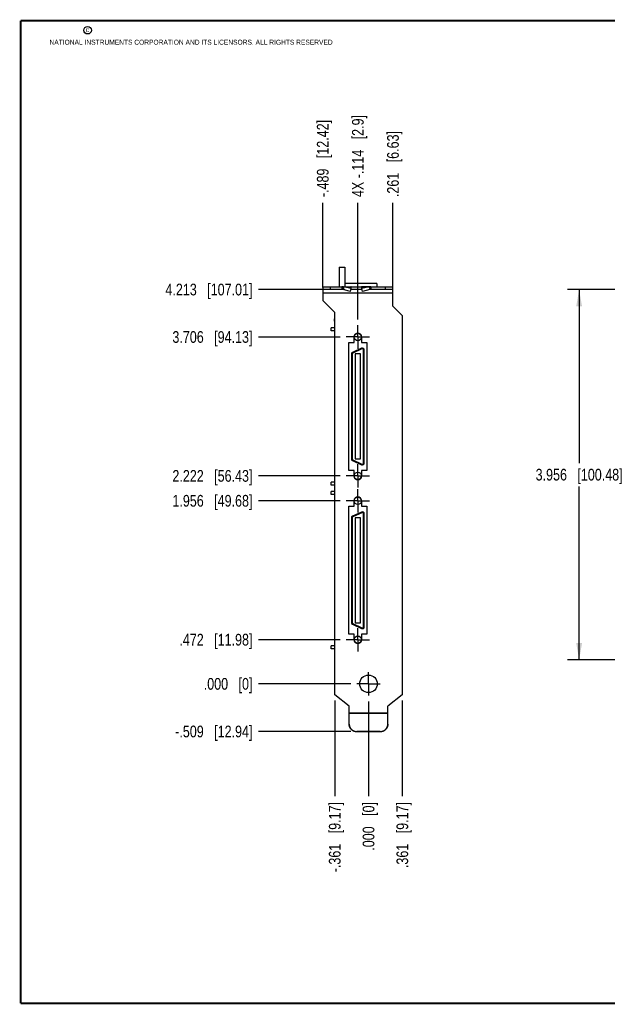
# Model space of a CAD drawing. Header units: inches. Extents: x 0.2 to 16.8, y 0.2 to 10.8.
# Tile 1 of 11: x 0.2 to 6.5, y 0.2 to 10.8. Entities that reach past the tile are written whole.
import ezdxf

# ---------------------------------------------------------------- set-up
doc = ezdxf.new("R2010")
doc.units = ezdxf.units.IN
doc.header["$LTSCALE"] = 0.935
doc.header["$MEASUREMENT"] = 0
doc.linetypes.add('CENTER', pattern=[0.6, 0.375, -0.075, 0.075, -0.075])
doc.layers.get('0').update_dxf_attribs({"linetype": 'CONTINUOUS'})
doc.layers.add('02___PRT_ALL_AXES', color=7, linetype='CONTINUOUS')
doc.layers.add('DIMENSIONS', color=7, linetype='CONTINUOUS')
doc.styles.get("Standard").update_dxf_attribs({"font": 'txt', "width": 0.8})
doc.dimstyles.new('DIMSTYLE_1', dxfattribs={"dimtxt": 0.125, "dimasz": 0.18, "dimexe": 0.18, "dimexo": 0.0625, "dimgap": 0.09, "dimtad": 0, "dimtih": 1, "dimtoh": 1, "dimdec": 3, "dimzin": 4, "dimdsep": 46, "dimtxsty": 'STANDARD', "dimblk": '_FILLED', "dimblk1": '_FILLED', "dimblk2": '_FILLED', "dimcen": 0.09, "dimadec": 0, "dimazin": 0, "dimtp": 0.01, "dimtm": 0.01, "dimtfac": 1, "dimtdec": 3, "dimtofl": 0, "dimtmove": 0, "dimatfit": 3, "dimldrblk": '_FILLED', "dimfxl": 1, "dimtolj": 1, "dimtzin": 4, "dimarcsym": 0})
doc.dimstyles.new('DIMSTYLE_2', dxfattribs={"dimtxt": 0.125, "dimasz": 0.18, "dimexe": 0.18, "dimexo": 0.0625, "dimgap": 0.09, "dimtad": 0, "dimtih": 1, "dimtoh": 1, "dimdec": 3, "dimzin": 4, "dimdsep": 46, "dimtxsty": 'STANDARD', "dimblk": '_FILLED', "dimblk1": '_FILLED', "dimblk2": '_FILLED', "dimcen": 0.09, "dimadec": 0, "dimazin": 0, "dimtp": 0.01, "dimtm": 0.01, "dimtfac": 1, "dimtdec": 3, "dimtofl": 0, "dimtmove": 0, "dimatfit": 3, "dimldrblk": '_FILLED', "dimfxl": 1, "dimtolj": 1, "dimtzin": 4, "dimarcsym": 0})

# ---------------------------------------------------------------- blocks, each defined once
blk = doc.blocks.new('_FILLED')
at = {"color": 0, "linetype": 'BYBLOCK'}
blk.add_solid([(0, 0), (-1, 0.174), (-1, -0.174)], dxfattribs=at)
blk = doc.blocks.new('*D3')
at = {"layer": 'DIMENSIONS', "color": 2, "linetype": 'CONTINUOUS'}
for p, q in [((6.985, 7.885), (6.09, 7.885)), ((6.215, 7.885), (6.215, 6.032)), ((6.215, 3.929), (6.215, 5.782)), ((7.425, 3.929), (6.09, 3.929))]:
    blk.add_line(p, q, dxfattribs=at)
at = {"layer": 'DIMENSIONS', "color": 2, "linetype": 'CONTINUOUS', "xscale": 0.18, "yscale": 0.18, "zscale": 0.18}
for p, rotation in [((6.215, 7.885), 90), ((6.215, 3.929), 270)]:
    blk.add_blockref('_FILLED', p, dxfattribs=dict(at, rotation=rotation))
at = {"layer": 'DIMENSIONS', "color": 2, "linetype": 'CONTINUOUS', "insert": (6.215, 5.97), "char_height": 0.125, "width": 1.425, "attachment_point": 2, "line_spacing_factor": 0.9}
blk.add_mtext('3.956{\\Ftxt.shx;\\W1.000000;\\H0.125000; }[100.48]', dxfattribs=at)
blk = doc.blocks.new('*D5')
at = {"layer": 'DIMENSIONS', "color": 2, "linetype": 'CONTINUOUS'}
blk.add_line((4.326, 3.494), (4.326, 2.473), dxfattribs=at)
at = {"layer": 'DIMENSIONS', "color": 2, "linetype": 'CONTINUOUS', "insert": (4.264, 2.41), "char_height": 0.125, "width": 1.125, "attachment_point": 3, "rotation": 90, "line_spacing_factor": 0.9}
blk.add_mtext('.361{\\Ftxt.shx;\\W1.000000;\\H0.125000; }[9.17]', dxfattribs=at)
blk = doc.blocks.new('*D6')
at = {"layer": 'DIMENSIONS', "color": 2, "linetype": 'CONTINUOUS'}
blk.add_line((3.965, 3.485), (3.965, 2.473), dxfattribs=at)
at = {"layer": 'DIMENSIONS', "color": 2, "linetype": 'CONTINUOUS', "insert": (3.903, 2.41), "char_height": 0.125, "width": 0.825, "attachment_point": 3, "rotation": 90, "line_spacing_factor": 0.9}
blk.add_mtext('.000{\\Ftxt.shx;\\W1.000000;\\H0.125000; }[0]', dxfattribs=at)
blk = doc.blocks.new('*D7')
at = {"layer": 'DIMENSIONS', "color": 2, "linetype": 'CONTINUOUS'}
blk.add_line((3.604, 3.494), (3.604, 2.473), dxfattribs=at)
at = {"layer": 'DIMENSIONS', "color": 2, "linetype": 'CONTINUOUS', "insert": (3.542, 2.41), "char_height": 0.125, "width": 1.225, "attachment_point": 3, "rotation": 90, "line_spacing_factor": 0.9}
blk.add_mtext('-.361{\\Ftxt.shx;\\W1.000000;\\H0.125000; }[9.17]', dxfattribs=at)
blk = doc.blocks.new('*D8')
at = {"layer": 'DIMENSIONS', "color": 2, "linetype": 'CONTINUOUS'}
blk.add_line((3.476, 7.908), (3.476, 8.811), dxfattribs=at)
at = {"layer": 'DIMENSIONS', "color": 2, "linetype": 'CONTINUOUS', "insert": (3.414, 8.873), "char_height": 0.125, "width": 1.325, "attachment_point": 1, "rotation": 90, "line_spacing_factor": 0.9}
blk.add_mtext('-.489{\\Ftxt.shx;\\W1.000000;\\H0.125000; }[12.42]', dxfattribs=at)
blk = doc.blocks.new('*D9')
at = {"layer": 'DIMENSIONS', "color": 2, "linetype": 'CONTINUOUS'}
blk.add_line((4.226, 7.908), (4.226, 8.811), dxfattribs=at)
at = {"layer": 'DIMENSIONS', "color": 2, "linetype": 'CONTINUOUS', "insert": (4.164, 8.873), "char_height": 0.125, "width": 1.125, "attachment_point": 1, "rotation": 90, "line_spacing_factor": 0.9}
blk.add_mtext('.261{\\Ftxt.shx;\\W1.000000;\\H0.125000; }[6.63]', dxfattribs=at)
blk = doc.blocks.new('*D10')
at = {"layer": 'DIMENSIONS', "color": 2, "linetype": 'CONTINUOUS'}
blk.add_line((3.851, 7.566), (3.851, 8.811), dxfattribs=at)
at = {"layer": 'DIMENSIONS', "color": 2, "linetype": 'CONTINUOUS', "insert": (3.789, 8.873), "char_height": 0.125, "width": 1.425, "attachment_point": 1, "rotation": 90, "line_spacing_factor": 0.9}
blk.add_mtext('4X -.114{\\Ftxt.shx;\\W1.000000;\\H0.125000; }[2.9]', dxfattribs=at)
blk = doc.blocks.new('*D11')
at = {"layer": 'DIMENSIONS', "color": 2, "linetype": 'CONTINUOUS'}
blk.add_line((3.714, 7.885), (2.789, 7.885), dxfattribs=at)
at = {"layer": 'DIMENSIONS', "color": 2, "linetype": 'CONTINUOUS', "insert": (2.726, 7.948), "char_height": 0.125, "width": 1.425, "attachment_point": 3, "line_spacing_factor": 0.9}
blk.add_mtext('4.213{\\Ftxt.shx;\\W1.000000;\\H0.125000; }[107.01]', dxfattribs=at)
blk = doc.blocks.new('*D12')
at = {"layer": 'DIMENSIONS', "color": 2, "linetype": 'CONTINUOUS'}
blk.add_line((3.778, 3.672), (2.789, 3.672), dxfattribs=at)
at = {"layer": 'DIMENSIONS', "color": 2, "linetype": 'CONTINUOUS', "insert": (2.726, 3.735), "char_height": 0.125, "width": 0.825, "attachment_point": 3, "line_spacing_factor": 0.9}
blk.add_mtext('.000{\\Ftxt.shx;\\W1.000000;\\H0.125000; }[0]', dxfattribs=at)
blk = doc.blocks.new('*D13')
at = {"layer": 'DIMENSIONS', "color": 2, "linetype": 'CONTINUOUS'}
blk.add_line((3.777, 3.163), (2.789, 3.163), dxfattribs=at)
at = {"layer": 'DIMENSIONS', "color": 2, "linetype": 'CONTINUOUS', "insert": (2.726, 3.226), "char_height": 0.125, "width": 1.325, "attachment_point": 3, "line_spacing_factor": 0.9}
blk.add_mtext('-.509{\\Ftxt.shx;\\W1.000000;\\H0.125000; }[12.94]', dxfattribs=at)
blk = doc.blocks.new('*D14')
at = {"layer": 'DIMENSIONS', "color": 2, "linetype": 'CONTINUOUS'}
blk.add_line((3.664, 4.144), (2.789, 4.144), dxfattribs=at)
at = {"layer": 'DIMENSIONS', "color": 2, "linetype": 'CONTINUOUS', "insert": (2.726, 4.207), "char_height": 0.125, "width": 1.225, "attachment_point": 3, "line_spacing_factor": 0.9}
blk.add_mtext('.472{\\Ftxt.shx;\\W1.000000;\\H0.125000; }[11.98]', dxfattribs=at)
blk = doc.blocks.new('*D15')
at = {"layer": 'DIMENSIONS', "color": 2, "linetype": 'CONTINUOUS'}
blk.add_line((3.664, 5.894), (2.789, 5.894), dxfattribs=at)
at = {"layer": 'DIMENSIONS', "color": 2, "linetype": 'CONTINUOUS', "insert": (2.726, 5.957), "char_height": 0.125, "width": 1.325, "attachment_point": 3, "line_spacing_factor": 0.9}
blk.add_mtext('2.222{\\Ftxt.shx;\\W1.000000;\\H0.125000; }[56.43]', dxfattribs=at)
blk = doc.blocks.new('*D16')
at = {"layer": 'DIMENSIONS', "color": 2, "linetype": 'CONTINUOUS'}
blk.add_line((3.664, 5.628), (2.789, 5.628), dxfattribs=at)
at = {"layer": 'DIMENSIONS', "color": 2, "linetype": 'CONTINUOUS', "insert": (2.726, 5.691), "char_height": 0.125, "width": 1.325, "attachment_point": 3, "line_spacing_factor": 0.9}
blk.add_mtext('1.956{\\Ftxt.shx;\\W1.000000;\\H0.125000; }[49.68]', dxfattribs=at)
blk = doc.blocks.new('*D17')
at = {"layer": 'DIMENSIONS', "color": 2, "linetype": 'CONTINUOUS'}
blk.add_line((3.664, 7.378), (2.789, 7.378), dxfattribs=at)
at = {"layer": 'DIMENSIONS', "color": 2, "linetype": 'CONTINUOUS', "insert": (2.726, 7.441), "char_height": 0.125, "width": 1.325, "attachment_point": 3, "line_spacing_factor": 0.9}
blk.add_mtext('3.706{\\Ftxt.shx;\\W1.000000;\\H0.125000; }[94.13]', dxfattribs=at)

msp = doc.modelspace()

# ---------------------------------------------------------------- linework, layer by layer
at = {"color": 7, "linetype": 'CONTINUOUS'}
for p, q in [((3.6514, 8.1235), (3.6514, 7.9155)), ((3.6514, 8.1235), (3.7134, 8.1235)), ((3.7134, 8.1235), (3.7134, 7.9155)), ((3.4764, 7.9155), (3.4764, 7.7675)), ((3.4764, 7.9155), (4.2264, 7.9155)), ((3.5564, 7.9155), (3.5564, 7.8855)), ((3.6811, 7.9155), (3.6811, 7.8855)), ((3.699, 7.9132), (3.6923, 7.8843)), ((3.7787, 7.8949), (3.699, 7.9132)), ((3.699, 7.9132), (3.7808, 7.9132)), ((4.0534, 7.9495), (3.7134, 7.9495)), ((3.772, 7.8659), (3.7787, 7.8949)), ((3.7787, 7.8949), (3.7808, 7.9132)), ((3.894, 7.8949), (3.8919, 7.9132)), ((3.9737, 7.9132), (3.8919, 7.9132)), ((3.9737, 7.9132), (3.894, 7.8949)), ((3.9007, 7.8659), (3.894, 7.8949)), ((3.9737, 7.9132), (3.9804, 7.8843)), ((3.9916, 7.9155), (3.9916, 7.8855)), ((4.0534, 7.9495), (4.0534, 7.9155)), ((4.1464, 7.8855), (4.1464, 7.9155)), ((4.2264, 7.7085), (4.2264, 7.9155)), ((3.6811, 7.8855), (3.4764, 7.8855)), ((4.2264, 7.8455), (3.4764, 7.8455)), ((3.772, 7.8659), (3.6923, 7.8843)), ((3.8962, 7.8855), (3.7766, 7.8855)), ((3.9804, 7.8843), (3.9007, 7.8659)), ((4.2264, 7.8855), (3.9916, 7.8855)), ((3.6044, 7.6395), (3.4764, 7.7675)), ((4.2264, 7.7085), (4.3264, 7.6085)), ((3.6044, 3.5566), (3.6044, 7.6395)), ((4.3264, 7.6085), (4.3264, 3.5566)), ((3.5677, 7.4453), (3.5677, 7.4768)), ((3.6044, 7.4768), (3.5677, 7.4768)), ((3.6014, 7.547), (3.6014, 7.572)), ((3.6044, 7.572), (3.6014, 7.572)), ((3.6044, 7.547), (3.6014, 7.547)), ((3.6044, 7.4453), (3.5677, 7.4453)), ((3.8107, 7.3193), (3.8107, 7.3784)), ((3.8917, 7.3784), (3.8917, 7.3193)), ((3.7552, 5.9533), (3.7552, 7.3193)), ((3.7552, 7.3193), (3.8107, 7.3193)), ((3.8917, 7.3193), (3.9472, 7.3193)), ((3.9472, 7.3193), (3.9472, 5.9533)), ((3.7823, 7.1947), (3.7823, 6.0778)), ((3.7901, 7.1947), (3.7823, 7.1947)), ((3.7901, 7.1947), (3.7901, 6.0778)), ((3.8921, 7.2584), (3.7936, 7.2125)), ((3.797, 7.2054), (3.7936, 7.2125)), ((3.8954, 7.2513), (3.797, 7.2054)), ((3.8236, 7.1973), (3.8236, 6.0752)), ((3.8787, 7.1973), (3.8236, 7.1973)), ((3.8787, 6.0752), (3.8787, 7.1973)), ((3.8954, 7.2513), (3.8921, 7.2584)), ((3.9122, 6.0319), (3.9122, 7.2406)), ((3.9122, 7.2406), (3.9201, 7.2406)), ((3.9201, 6.0319), (3.9201, 7.2406)), ((3.7901, 6.0778), (3.7823, 6.0778)), ((3.797, 6.0671), (3.7936, 6.06)), ((3.7936, 6.06), (3.8921, 6.0141)), ((3.797, 6.0671), (3.8954, 6.0212)), ((3.8236, 6.0752), (3.8787, 6.0752)), ((3.8954, 6.0212), (3.8921, 6.0141)), ((3.9122, 6.0319), (3.9201, 6.0319)), ((3.8107, 5.9533), (3.7552, 5.9533)), ((3.8107, 5.8941), (3.8107, 5.9533)), ((3.8917, 5.9533), (3.8917, 5.8941)), ((3.9472, 5.9533), (3.8917, 5.9533)), ((3.5677, 5.7957), (3.5677, 5.8272)), ((3.6044, 5.8272), (3.5677, 5.8272)), ((3.6044, 5.7957), (3.5677, 5.7957)), ((3.5677, 5.6953), (3.5677, 5.7268)), ((3.6044, 5.7268), (3.5677, 5.7268)), ((3.6044, 5.6953), (3.5677, 5.6953)), ((3.8107, 5.5693), (3.8107, 5.6284)), ((3.8917, 5.6284), (3.8917, 5.5693)), ((3.7552, 4.2033), (3.7552, 5.5693)), ((3.7552, 5.5693), (3.8107, 5.5693)), ((3.8921, 5.5084), (3.7936, 5.4625)), ((3.8954, 5.5013), (3.797, 5.4554)), ((3.8917, 5.5693), (3.9472, 5.5693)), ((3.8954, 5.5013), (3.8921, 5.5084)), ((3.9122, 5.4906), (3.9201, 5.4906)), ((3.9122, 4.2819), (3.9122, 5.4906)), ((3.9201, 4.2819), (3.9201, 5.4906)), ((3.9472, 5.5693), (3.9472, 4.2033)), ((3.7901, 5.4447), (3.7823, 5.4447)), ((3.7823, 5.4447), (3.7823, 4.3278)), ((3.7901, 5.4447), (3.7901, 4.3278)), ((3.797, 5.4554), (3.7936, 5.4625)), ((3.8787, 5.4473), (3.8236, 5.4473)), ((3.8236, 5.4473), (3.8236, 4.3252)), ((3.8787, 4.3252), (3.8787, 5.4473)), ((3.7901, 4.3278), (3.7823, 4.3278)), ((3.797, 4.3171), (3.7936, 4.31)), ((3.797, 4.3171), (3.8954, 4.2712)), ((3.8236, 4.3252), (3.8787, 4.3252)), ((3.7936, 4.31), (3.8921, 4.2641)), ((3.8954, 4.2712), (3.8921, 4.2641)), ((3.9122, 4.2819), (3.9201, 4.2819)), ((3.8107, 4.2033), (3.7552, 4.2033)), ((3.8107, 4.1441), (3.8107, 4.2033)), ((3.9472, 4.2033), (3.8917, 4.2033)), ((3.8917, 4.2033), (3.8917, 4.1441)), ((3.6044, 4.0772), (3.5677, 4.0772)), ((3.5677, 4.0457), (3.5677, 4.0772)), ((3.6044, 4.0457), (3.5677, 4.0457)), ((3.7594, 3.4355), (3.6044, 3.5566)), ((4.3264, 3.5566), (4.1714, 3.4355)), ((3.7594, 3.2427), (3.7594, 3.4355)), ((4.1714, 3.2427), (4.1714, 3.4355)), ((3.7594, 3.3615), (4.1714, 3.3615)), ((3.7594, 3.3584), (4.1714, 3.3584)), ((4.0914, 3.163), (3.8394, 3.163)), ((3.8394, 3.163), (3.8394, 3.1604)), ((4.0914, 3.1604), (3.8394, 3.1604)), ((4.0914, 3.163), (4.0914, 3.1604))]:
    msp.add_line(p, q, dxfattribs=at)
at = {"color": 7, "linetype": 'CONTINUOUS', "const_width": 0.02}
for points in [[(0.25, 10.7586), (0.25, 0.2586)], [(16.75, 10.7586), (0.25, 10.7586)], [(0.25, 0.2586), (16.75, 0.2586)]]:
    msp.add_lwpolyline(points, dxfattribs=at)
at = {"color": 2, "linetype": 'CONTINUOUS'}
msp.add_circle((0.9659, 10.6562), 0.0403, dxfattribs=at)
at = {"color": 7, "linetype": 'CONTINUOUS'}
for centre, radius in [((3.8512, 7.3784), 0.0394), ((3.8512, 5.8941), 0.0394), ((3.8512, 5.6284), 0.0394), ((3.8512, 4.1441), 0.0394), ((3.9654, 3.6725), 0.0935)]:
    msp.add_circle(centre, radius, dxfattribs=at)
for centre, radius, start, end in [((3.6811, 7.8415), 0.074, 75.9428, 89.97829), ((3.9917, 7.8415), 0.074, 90.02171, 104.0572), ((3.6811, 7.832), 0.0534, 77.86944, 89.9872), ((3.9916, 7.832), 0.0534, 90.0128, 102.13056), ((3.8512, 7.3784), 0.0405, 0, 180), ((3.9004, 7.2406), 0.0197, 0, 115), ((3.8019, 7.1947), 0.0197, 115, 180), ((3.8019, 7.1947), 0.0118, 115, 180), ((3.9004, 7.2406), 0.0118, 0, 115), ((3.8019, 6.0778), 0.0197, 180, 245), ((3.8019, 6.0778), 0.0118, 180, 245), ((3.9004, 6.0319), 0.0197, 245, 360), ((3.9004, 6.0319), 0.0118, 245, 360), ((3.8512, 5.8941), 0.0405, 180, 360), ((3.8512, 5.6284), 0.0405, 0, 180), ((3.9004, 5.4906), 0.0197, 0, 115), ((3.9004, 5.4906), 0.0118, 0, 115), ((3.8019, 5.4447), 0.0197, 115, 180), ((3.8019, 5.4447), 0.0118, 115, 180), ((3.8019, 4.3278), 0.0197, 180, 245), ((3.8019, 4.3278), 0.0118, 180, 245), ((3.9004, 4.2819), 0.0197, 245, 360), ((3.9004, 4.2819), 0.0118, 245, 360), ((3.8512, 4.1441), 0.0405, 180, 360), ((4.0921, 3.2427), 0.0793, 358.11564, 359.99939)]:
    msp.add_arc(centre, radius, start, end, dxfattribs=at)
for points, knots in [([(3.7808, 7.9132), (3.7805, 7.9136), (3.7798, 7.9142), (3.7787, 7.9149), (3.7776, 7.9154), (3.7768, 7.9155), (3.7764, 7.9155)], [0, 0, 0, 0, 0.2802151, 0.5354987, 0.7726057, 1, 1, 1, 1]), ([(3.8919, 7.9132), (3.8922, 7.9136), (3.8929, 7.9142), (3.894, 7.9149), (3.8952, 7.9154), (3.896, 7.9155), (3.8964, 7.9155)], [0, 0, 0, 0, 0.2802151, 0.5354987, 0.7726057, 1, 1, 1, 1]), ([(3.7594, 3.2427), (3.7594, 3.2401), (3.7596, 3.2349), (3.7608, 3.2272), (3.7627, 3.2196), (3.7653, 3.2122), (3.7687, 3.2051), (3.7727, 3.1984), (3.7774, 3.1921), (3.7827, 3.1863), (3.7885, 3.181), (3.7949, 3.1764), (3.8016, 3.1723), (3.8087, 3.169), (3.8161, 3.1664), (3.8237, 3.1644), (3.8315, 3.1633), (3.8368, 3.163), (3.8394, 3.163)], [0, 0, 0, 0, 0.0623732, 0.1247707, 0.1871618, 0.2495697, 0.3119947, 0.3744383, 0.4369039, 0.4993922, 0.5619039, 0.6244387, 0.6869946, 0.7495708, 0.8121629, 0.8747642, 0.9373897, 1, 1, 1, 1]), ([(3.8394, 3.1604), (3.8368, 3.1604), (3.8315, 3.1607), (3.8237, 3.1618), (3.8161, 3.1637), (3.8087, 3.1664), (3.8016, 3.1697), (3.7949, 3.1738), (3.7885, 3.1784), (3.7827, 3.1837), (3.7774, 3.1895), (3.7727, 3.1958), (3.7687, 3.2025), (3.7653, 3.2096), (3.7627, 3.217), (3.7608, 3.2246), (3.7596, 3.2323), (3.7594, 3.2375), (3.7594, 3.2401)], [0, 0, 0, 0, 0.0626103, 0.1252358, 0.1878371, 0.2504292, 0.3130054, 0.3755613, 0.4380961, 0.5006078, 0.5630961, 0.6255617, 0.6880053, 0.7504303, 0.8128382, 0.8752293, 0.9376268, 1, 1, 1, 1]), ([(4.1714, 3.2401), (4.1714, 3.2375), (4.1711, 3.2323), (4.17, 3.2246), (4.168, 3.217), (4.1654, 3.2096), (4.162, 3.2025), (4.158, 3.1958), (4.1533, 3.1895), (4.148, 3.1837), (4.1422, 3.1784), (4.1359, 3.1738), (4.1291, 3.1697), (4.122, 3.1664), (4.1146, 3.1637), (4.107, 3.1618), (4.0992, 3.1607), (4.094, 3.1604), (4.0914, 3.1604)], [0, 0, 0, 0, 0.0623732, 0.1247707, 0.1871618, 0.2495697, 0.3119947, 0.3744383, 0.4369039, 0.4993922, 0.5619039, 0.6244387, 0.6869946, 0.7495708, 0.8121629, 0.8747642, 0.9373897, 1, 1, 1, 1]), ([(4.0914, 3.163), (4.0939, 3.163), (4.0991, 3.1633), (4.1067, 3.1644), (4.1142, 3.1662), (4.1214, 3.1687), (4.1284, 3.172), (4.1351, 3.1758), (4.1413, 3.1803), (4.1471, 3.1854), (4.1524, 3.191), (4.1571, 3.197), (4.1612, 3.2035), (4.1646, 3.2104), (4.1674, 3.2175), (4.1695, 3.2249), (4.1708, 3.2325), (4.1712, 3.2376), (4.1713, 3.2401)], [0, 0, 0, 0, 0.0626065, 0.1252296, 0.1878283, 0.2504179, 0.3129926, 0.3755476, 0.4380821, 0.5005942, 0.5630833, 0.6255502, 0.6879951, 0.7504209, 0.8128304, 0.8752215, 0.9376117, 1, 1, 1, 1])]:
    msp.add_open_spline(points, degree=3, knots=knots, dxfattribs=at)
at = {"layer": '02___PRT_ALL_AXES', "color": 7, "linetype": 'CENTER'}
for p, q in [((3.8512, 7.3784), (3.8512, 7.5035)), ((3.8512, 7.3784), (3.7261, 7.3784)), ((3.8512, 7.3784), (3.8512, 7.2533)), ((3.8512, 7.3784), (3.9763, 7.3784)), ((3.8512, 5.8941), (3.8512, 6.0192)), ((3.8512, 5.8941), (3.7261, 5.8941)), ((3.8512, 5.8941), (3.8512, 5.769)), ((3.8512, 5.8941), (3.9763, 5.8941)), ((3.8512, 5.6284), (3.8512, 5.7535)), ((3.8512, 5.6284), (3.7261, 5.6284)), ((3.8512, 5.6284), (3.8512, 5.5033)), ((3.8512, 5.6284), (3.9763, 5.6284)), ((3.8512, 4.1441), (3.8512, 4.2692)), ((3.8512, 4.1441), (3.7261, 4.1441)), ((3.8512, 4.1441), (3.9763, 4.1441)), ((3.8512, 4.1441), (3.8512, 4.019)), ((3.9654, 3.6725), (3.9654, 3.7976)), ((3.9654, 3.6725), (3.8403, 3.6725)), ((3.9654, 3.6725), (4.0905, 3.6725)), ((3.9654, 3.6725), (3.9654, 3.5474))]:
    msp.add_line(p, q, dxfattribs=at)

# ---------------------------------------------------------------- texts
at = {"color": 2, "linetype": 'CONTINUOUS', "char_height": 0.053, "attachment_point": 1, "line_spacing_factor": 0.9}
for s, insert, width in [('c', (0.946, 10.6893), 0.0424), ('NATIONAL INSTRUMENTS CORPORATION AND ITS LICENSORS. ALL RIGHTS RESERVED', (0.5583, 10.5546), 3.0104)]:
    msp.add_mtext(s, dxfattribs=dict(at, insert=insert, width=width))

# ---------------------------------------------------------------- dimensions: what is measured, and where the dimension line sits
at = {"layer": 'DIMENSIONS', "color": 2, "linetype": 'CONTINUOUS'}
for feature_location, offset, dtype, origin, text, picture, middle in [((3.8512, 7.566), (0, 1.245), 1, (3.9654, 7.5035), '4X -<>', '*D10', (3.8512, 9.586)), ((3.4764, 7.908), (0, 0.903), 1, (3.9654, 7.8455), '-<>', '*D8', (3.4764, 9.536)), ((3.77687, 3.16304), (-0.988, 0), 0, (3.83937, 3.67246), '-<>', '*D13', (1.86387, 3.16304)), ((3.6044, 3.4941), (0, -1.0211), 1, (3.9654, 3.5566), '-<>', '*D7', (3.7164, 1.6244))]:
    dim = msp.add_ordinate_dim(feature_location=feature_location, offset=offset, dtype=dtype, origin=origin, text=text, dimstyle='DIMSTYLE_2', dxfattribs=at)
    dim.commit()
    dim.dimension.update_dxf_attribs({"geometry": picture, "text_midpoint": middle})
for feature_location, offset, dtype, origin, picture, middle in [((4.2264, 7.908), (0, 0.903), 1, (3.9654, 7.8455), '*D9', (4.2264, 9.436)), ((3.7139, 7.8855), (-0.925, 0), 0, (3.8403, 3.6725), '*D11', (1.7139, 7.8855)), ((3.6636, 7.3784), (-0.8747, 0), 0, (3.7261, 3.6725), '*D17', (1.7639, 7.3784)), ((3.6636, 5.8941), (-0.8747, 0), 0, (3.7261, 3.6725), '*D15', (1.7639, 5.8941)), ((3.6636, 5.6284), (-0.8747, 0), 0, (3.7261, 3.6725), '*D16', (1.7639, 5.6284)), ((3.6636, 4.1441), (-0.8747, 0), 0, (3.7261, 3.6725), '*D14', (1.8639, 4.1441)), ((3.7777671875, 3.6724589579), (-0.9889, 0), 0, (3.8402671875, 3.6724589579), '*D12', (2.0638671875, 3.6724589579)), ((3.9653671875, 3.4848589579), (0, -1.0119311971), 1, (3.9653671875, 3.5473589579), '*D6', (4.0773855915, 1.7744285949)), ((4.3264, 3.4941), (0, -1.0211), 1, (3.9654, 3.5474), '*D5', (4.4384, 1.6244))]:
    dim = msp.add_ordinate_dim(feature_location=feature_location, offset=offset, dtype=dtype, origin=origin, dimstyle='DIMSTYLE_2', dxfattribs=at)
    dim.commit()
    dim.dimension.update_dxf_attribs({"geometry": picture, "text_midpoint": middle})
dim = msp.add_linear_dim(base=(6.2152, 3.9295), p1=(6.9853, 7.8855), p2=(7.4253, 3.9295), angle=270, dimstyle='DIMSTYLE_1', dxfattribs=at)
dim.commit()
dim.dimension.update_dxf_attribs({"geometry": '*D3', "text_midpoint": (6.0652, 5.9075), "dimtype": 160})

doc.saveas('drawing.dxf')
